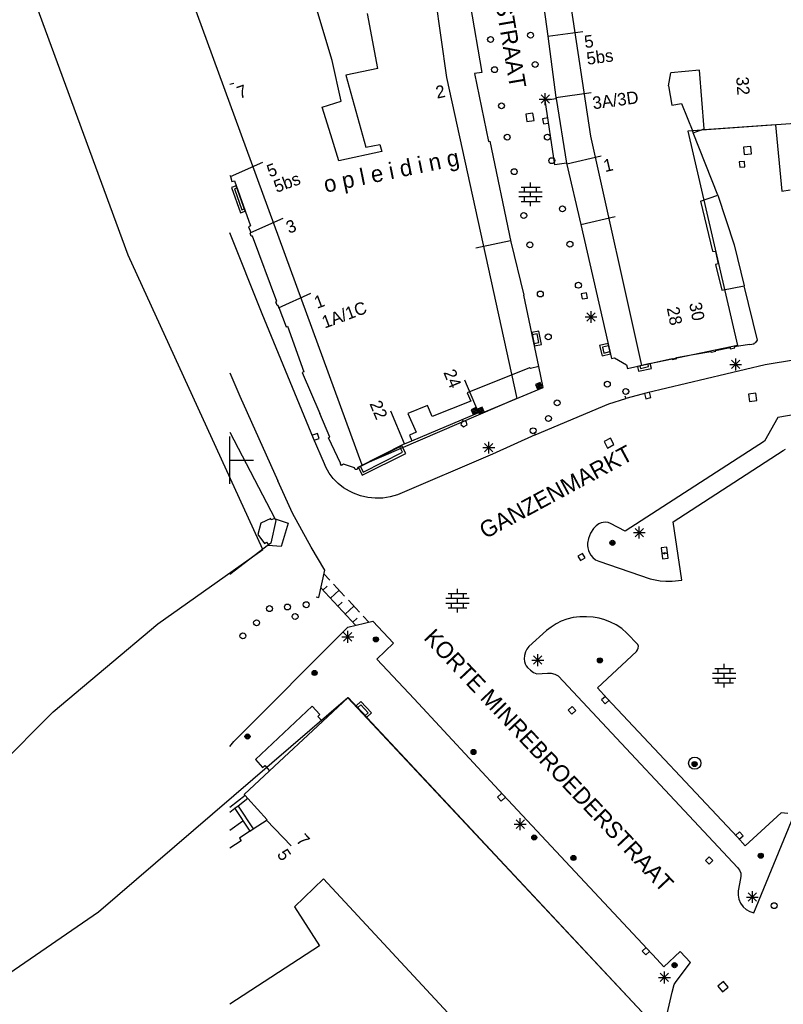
# Model space of a CAD drawing. Header units: millimetres. Extents: x 135944 to 142000, y 454200 to 456692.
# Tile 33 of 153: x 136632 to 136697, y 456004 to 456087. Entities that reach past the tile are written whole.
import ezdxf
from ezdxf.enums import TextEntityAlignment as Align

# ---------------------------------------------------------------- set-up
doc = ezdxf.new("R2010")
doc.units = ezdxf.units.MM
for name, color, linetype in [('TotaalGBKN2013_Bistad', 251, 'Continuous'), ('TotaalGBKN2013X$0$Contouren', 251, 'Continuous'), ('TotaalGBKN2013X$0$Xref', 251, 'Continuous')]:
    doc.layers.add(name, color=color, linetype=linetype)
doc.styles.add('TotaalGBKN2013X$0$GBKN binnenstad 2009$0$Standard', font='txt')

# ---------------------------------------------------------------- blocks, each defined once
blk = doc.blocks.new('TotaalGBKN2013X$0$GBKN binnenstad 2009')
at = {"layer": 'TotaalGBKN2013_Bistad'}
for p, q in [((136676245, 456090802), (136676910, 456085901)), ((136670344, 456088599), (136671320, 456082839)), ((136658667, 456083836), (136657355, 456088152)), ((136662527, 456083171), (136661655, 456087827)), ((136676910, 456085901), (136677612, 456080723)), ((136676913, 456085901), (136679886, 456086305)), ((136659434, 456080404), (136658667, 456083836)), ((136662527, 456083171), (136659825, 456082606)), ((136659825, 456082606), (136661522, 456076519)), ((136671320, 456082839), (136670707, 456082734)), ((136670707, 456082734), (136671904, 456076995)), ((136687145, 456081687), (136687335, 456082810)), ((136689776, 456083034), (136687335, 456082810)), ((136690155, 456078072), (136689776, 456083034)), ((136650000, 456081839), (136650346, 456081933)), ((136687145, 456081687), (136687425, 456080070)), ((136676348, 456080221), (136677056, 456080929)), ((136677056, 456080221), (136676348, 456080929)), ((136676702, 456080075), (136676702, 456081075)), ((136677612, 456080723), (136680585, 456081127)), ((136657811, 456079893), (136659434, 456080404)), ((136676202, 456080575), (136677202, 456080575)), ((136676693, 456080479), (136677625, 456080630)), ((136677517, 456075013), (136676693, 456080479)), ((136677612, 456080723), (136677625, 456080630)), ((136677625, 456080630), (136678514, 456075155)), ((136687425, 456080070), (136688248, 456080209)), ((136688248, 456080209), (136689189, 456077824)), ((136658545, 456077561), (136657811, 456079893)), ((136675662, 456079388), (136675049, 456079295)), ((136675049, 456079295), (136675142, 456078682)), ((136675755, 456078775), (136675662, 456079388)), ((136675142, 456078682), (136675755, 456078775)), ((136676911, 456078996), (136676468, 456078918)), ((136676468, 456078918), (136676546, 456078475)), ((136676546, 456078475), (136676989, 456078553)), ((136696211, 456078401), (136690163, 456077968)), ((136696211, 456078401), (136696739, 456072794)), ((136659237, 456075361), (136658545, 456077561)), ((136689234, 456077711), (136689189, 456077824)), ((136689234, 456077711), (136690155, 456078072)), ((136691316, 456072437), (136689234, 456077711)), ((136690163, 456077968), (136690155, 456078072)), ((136661522, 456076519), (136662694, 456076746)), ((136662694, 456076746), (136662875, 456076136)), ((136671904, 456076995), (136672024, 456077025)), ((136672024, 456077025), (136673779, 456068502)), ((136662875, 456076136), (136659237, 456075361)), ((136678524, 456075110), (136681448, 456075783)), ((136694113, 456076560), (136693495, 456076516)), ((136693495, 456076516), (136693539, 456075898)), ((136693539, 456075898), (136694157, 456075942)), ((136694157, 456075942), (136694113, 456076560)), ((136650042, 456074017), (136652781, 456075241)), ((136678514, 456075155), (136677517, 456075013)), ((136678514, 456075155), (136679707, 456069962)), ((136693586, 456075298), (136693138, 456075266)), ((136693138, 456075266), (136693170, 456074818)), ((136693618, 456074850), (136693586, 456075298)), ((136650000, 456074133), (136650042, 456074017)), ((136693170, 456074818), (136693618, 456074850)), ((136650042, 456074017), (136650161, 456073614)), ((136650161, 456073614), (136650380, 456073659)), ((136650380, 456073659), (136651748, 456069850)), ((136675460.6, 456073120.7), (136675460.6, 456073520.7)), ((136650588, 456073047), (136650386, 456072974)), ((136650386, 456072974), (136651021, 456071209)), ((136674480.6, 456072720.7), (136676440.6, 456072720.7)), ((136674660.6, 456073120.7), (136676260.6, 456073120.7)), ((136674960.6, 456072720.7), (136674960.6, 456073120.7)), ((136675460.6, 456072320.7), (136675460.6, 456072720.7)), ((136675960.6, 456072720.7), (136675960.6, 456073120.7)), ((136689863, 456071933), (136691316, 456072437)), ((136691316, 456072437), (136692701, 456068233)), ((136696739, 456072794), (136697447, 456072883)), ((136674480.6, 456072320.7), (136676440.6, 456072320.7)), ((136674660.6, 456071920.7), (136676260.6, 456071920.7)), ((136674960.6, 456071920.7), (136674960.6, 456072320.7)), ((136675460.6, 456071520.7), (136675460.6, 456071920.7)), ((136675960.6, 456071920.7), (136675960.6, 456072320.7)), ((136689863, 456071933), (136690860, 456067690)), ((136651021, 456071209), (136651223, 456071282)), ((136651759, 456069286), (136654498, 456070510)), ((136679707, 456069962), (136682631, 456070635)), ((136679707, 456069962), (136682313, 456058621)), ((136652722, 456062404), (136650000, 456069259)), ((136651748, 456069850), (136651569, 456069775)), ((136651569, 456069775), (136651783, 456069296)), ((136651702, 456069217), (136651783, 456069296)), ((136651787, 456068968), (136651702, 456069217)), ((136651907, 456068983), (136651787, 456068968)), ((136653965, 456063436), (136651907, 456068983)), ((136673763, 456068579), (136670830, 456067950)), ((136673779, 456068502), (136674897, 456063975)), ((136690860, 456067690), (136691120, 456067685)), ((136691120, 456067685), (136691334, 456066626)), ((136692701, 456068233), (136693543, 456064772)), ((136691334, 456066626), (136691109, 456066577)), ((136691109, 456066577), (136691652, 456064410)), ((136654121, 456062914), (136656860, 456064138)), ((136680196, 456064177), (136679753, 456064098)), ((136679753, 456064098), (136679832, 456063655)), ((136680275, 456063734), (136680196, 456064177)), ((136691652, 456064410), (136693543, 456064772)), ((136694674, 456060169), (136693543, 456064772)), ((136653886, 456063401), (136653965, 456063436)), ((136654007, 456063096), (136653886, 456063401)), ((136676151, 456057936), (136674897, 456063975)), ((136679832, 456063655), (136680275, 456063734)), ((136654082, 456063116), (136654007, 456063096)), ((136654153, 456062927), (136654082, 456063116)), ((136654153, 456062927), (136654759, 456061305)), ((136680229, 456061777), (136680937, 456062485)), ((136680937, 456061777), (136680229, 456062485)), ((136680583, 456061631), (136680583, 456062631)), ((136657080, 456051853), (136652722, 456062404)), ((136680083, 456062131), (136681083, 456062131)), ((136654759, 456061305), (136654880, 456061350)), ((136654880, 456061350), (136656252, 456057489)), ((136676008, 456060695), (136675596, 456060609)), ((136675749, 456059874), (136676161, 456059960)), ((136676161, 456059960), (136676008, 456060695)), ((136694391, 456059920), (136694551, 456059968)), ((136694399, 456059866), (136694391, 456059920)), ((136694551, 456059968), (136694674, 456060169)), ((136682066, 456059700), (136681546, 456059581)), ((136681546, 456059581), (136681662, 456059076)), ((136681662, 456059076), (136682182, 456059195)), ((136689229, 456058948), (136690714, 456059221)), ((136690714, 456059221), (136690749, 456059161)), ((136690749, 456059161), (136691149, 456059226)), ((136691129, 456059296), (136692360, 456059539)), ((136691149, 456059226), (136691129, 456059296)), ((136692360, 456059539), (136692370, 456059429)), ((136692370, 456059429), (136692745, 456059519)), ((136692725, 456059623), (136694001, 456059836)), ((136692745, 456059519), (136692725, 456059623)), ((136694001, 456059836), (136694014, 456059788)), ((136694014, 456059788), (136694399, 456059866)), ((136682313, 456058621), (136682556, 456058677)), ((136682556, 456058677), (136683580, 456058073)), ((136683670, 456057758), (136687448, 456058607)), ((136687448, 456058607), (136687483, 456058532)), ((136687483, 456058532), (136687837, 456058607)), ((136687832, 456058691), (136689229, 456058948)), ((136687837, 456058607), (136687832, 456058691)), ((136692477, 456057758), (136693185, 456058466)), ((136693185, 456057758), (136692477, 456058466)), ((136692831, 456057612), (136692831, 456058612)), ((136697890, 456058511), (136695331, 456058071)), ((136656252, 456057489), (136656107, 456057444)), ((136656107, 456057444), (136657609, 456053956)), ((136675379, 456057825), (136670085, 456055707)), ((136675445, 456057760), (136675379, 456057825)), ((136676151, 456057936), (136675445, 456057760)), ((136676518, 456056167), (136676151, 456057936)), ((136683580, 456058073), (136683670, 456057758)), ((136684709, 456057992), (136684758, 456057775)), ((136684758, 456057775), (136685457, 456057932)), ((136695331, 456058071), (136685331, 456055701)), ((136685457, 456057932), (136685408, 456058149)), ((136692331, 456058112), (136693331, 456058112)), ((136650000, 456057389), (136650842, 456055440)), ((136671049, 456054032), (136669882, 456056796)), ((136676268, 456056597), (136675876, 456056421)), ((136676444, 456056205), (136676268, 456056597)), ((136671118, 456053894), (136676518, 456056167)), ((136675876, 456056421), (136676052, 456056029)), ((136676238, 456056518), (136675955, 456056391)), ((136675955, 456056391), (136676082, 456056108)), ((136676208, 456056439), (136676034, 456056361)), ((136676034, 456056361), (136676112, 456056187)), ((136676052, 456056029), (136676444, 456056205)), ((136676082, 456056108), (136676365, 456056235)), ((136676112, 456056187), (136676286, 456056265)), ((136676178, 456056359), (136676114, 456056331)), ((136676114, 456056331), (136676142, 456056267)), ((136676142, 456056267), (136676206, 456056295)), ((136676206, 456056295), (136676178, 456056359)), ((136676286, 456056265), (136676208, 456056439)), ((136676365, 456056235), (136676238, 456056518)), ((136685656, 456055319), (136685546, 456055755)), ((136650842, 456055440), (136654071, 456048261)), ((136670389, 456055009), (136667119, 456053706)), ((136670085, 456055707), (136670389, 456055009)), ((136682101, 456054781), (136683521, 456055221)), ((136683447, 456055460), (136683521, 456055221)), ((136685331, 456055701), (136683521, 456055221)), ((136685110, 456055646), (136685219, 456055209)), ((136685219, 456055209), (136685656, 456055319)), ((136694543, 456055678), (136693928, 456055599)), ((136693928, 456055599), (136694007, 456054984)), ((136694007, 456054984), (136694622, 456055063)), ((136694622, 456055063), (136694543, 456055678)), ((136664791, 456051387), (136663624, 456054151)), ((136666730, 456054639), (136665062, 456053951)), ((136667119, 456053706), (136666730, 456054639)), ((136670829, 456054457), (136670437, 456054281)), ((136670437, 456054281), (136670613, 456053889)), ((136670799, 456054378), (136670516, 456054251)), ((136670516, 456054251), (136670643, 456053968)), ((136670769, 456054299), (136670595, 456054221)), ((136670595, 456054221), (136670673, 456054047)), ((136670643, 456053968), (136670926, 456054095)), ((136670673, 456054047), (136670847, 456054125)), ((136670739, 456054219), (136670675, 456054191)), ((136670675, 456054191), (136670703, 456054127)), ((136670703, 456054127), (136670767, 456054155)), ((136670767, 456054155), (136670739, 456054219)), ((136670847, 456054125), (136670769, 456054299)), ((136670926, 456054095), (136670799, 456054378)), ((136671005, 456054065), (136670829, 456054457)), ((136671349, 456054502), (136670957, 456054326)), ((136670957, 456054326), (136671133, 456053934)), ((136671319, 456054423), (136671036, 456054296)), ((136671036, 456054296), (136671163, 456054013)), ((136671289, 456054344), (136671115, 456054266)), ((136671115, 456054266), (136671193, 456054092)), ((136671133, 456053934), (136671525, 456054110)), ((136671163, 456054013), (136671446, 456054140)), ((136671193, 456054092), (136671367, 456054170)), ((136671259, 456054264), (136671195, 456054236)), ((136671195, 456054236), (136671223, 456054172)), ((136671223, 456054172), (136671287, 456054200)), ((136671287, 456054200), (136671259, 456054264)), ((136671367, 456054170), (136671289, 456054344)), ((136671446, 456054140), (136671319, 456054423)), ((136671525, 456054110), (136671349, 456054502)), ((136675841, 456052141), (136682101, 456054781)), ((136658468, 456051963), (136657609, 456053956)), ((136665062, 456053951), (136665760, 456052374)), ((136665415, 456051656), (136671078, 456054044)), ((136669684, 456053326), (136669561, 456053042)), ((136670017, 456053295), (136669684, 456053326)), ((136670081, 456053010), (136670017, 456053295)), ((136670613, 456053889), (136671005, 456054065)), ((136671078, 456054044), (136671118, 456053894)), ((136696411, 456053611), (136695261, 456051611)), ((136698677, 456054008), (136696411, 456053611)), ((136669561, 456053042), (136669794, 456052838)), ((136669794, 456052838), (136670081, 456053010)), ((136650000, 456052386), (136653793, 456045069)), ((136650000, 456050000), (136650000, 456052000)), ((136657407, 456052267), (136656984, 456052113)), ((136658018, 456049687), (136657080, 456051853)), ((136657138, 456051690), (136657561, 456051844)), ((136657561, 456051844), (136657407, 456052267)), ((136658358, 456051908), (136658468, 456051963)), ((136659371, 456049750), (136658358, 456051908)), ((136664791, 456051387), (136665415, 456051656)), ((136665760, 456052374), (136665211, 456052134)), ((136665211, 456052134), (136665415, 456051656)), ((136675841, 456052141), (136672251, 456050531)), ((136675744, 456052372), (136675841, 456052142)), ((136682227, 456051874), (136681683, 456051578)), ((136681683, 456051578), (136681979, 456051034)), ((136682523, 456051330), (136682227, 456051874)), ((136695261, 456051611), (136683461, 456044001)), ((136664791, 456051387), (136660828, 456049386)), ((136664624, 456050673), (136664385, 456051147)), ((136671421, 456051072), (136672421, 456051072)), ((136671567, 456050718), (136672275, 456051426)), ((136672275, 456050718), (136671567, 456051426)), ((136671921, 456050572), (136671921, 456051572)), ((136681979, 456051034), (136682523, 456051330)), ((136687548, 456044781), (136696851, 456050841)), ((136696851, 456050841), (136697037, 456050930)), ((136650000, 456050000), (136652000, 456050000)), ((136650000, 456048000), (136650000, 456050000)), ((136661297, 456049003), (136664624, 456050673)), ((136672251, 456050531), (136664187, 456047079)), ((136658126, 456049428), (136658018, 456049687)), ((136658403, 456048915), (136658126, 456049428)), ((136659351, 456049685), (136659371, 456049750)), ((136659441, 456049571), (136659351, 456049685)), ((136659625, 456049660), (136659441, 456049571)), ((136660544, 456049366), (136659625, 456049660)), ((136660614, 456049226), (136660544, 456049366)), ((136660779, 456049224), (136660614, 456049226)), ((136660828, 456049386), (136660779, 456049224)), ((136661058, 456049477), (136661297, 456049003)), ((136655291, 456045521), (136654071, 456048261)), ((136658748, 456048444), (136658403, 456048915)), ((136659154, 456048025), (136658748, 456048444)), ((136659614, 456047665), (136659154, 456048025)), ((136660118, 456047372), (136659614, 456047665)), ((136660462, 456047206), (136660118, 456047372)), ((136661060, 456046989), (136660462, 456047206)), ((136661680, 456046848), (136661060, 456046989)), ((136662312, 456046787), (136661680, 456046848)), ((136662948, 456046805), (136662312, 456046787)), ((136663576, 456046903), (136662948, 456046805)), ((136664187, 456047079), (136663576, 456046903)), ((136653453, 456045082), (136652610, 456044674)), ((136653503, 456044948), (136653453, 456045082)), ((136653875, 456044911), (136653458, 456042973)), ((136653793, 456045069), (136653503, 456044948)), ((136653760, 456045060), (136654920, 456044680)), ((136653793, 456045069), (136653875, 456044911)), ((136656871, 456042651), (136655291, 456045521)), ((136652610, 456044674), (136652365, 456043713)), ((136654920, 456044680), (136654330, 456042700)), ((136680801, 456044221), (136680547, 456043826)), ((136681006, 456044448), (136680801, 456044221)), ((136681251, 456044631), (136681006, 456044448)), ((136681426, 456044703), (136681251, 456044631)), ((136681611, 456044741), (136681426, 456044703)), ((136681786, 456044755), (136681611, 456044741)), ((136682034, 456044725), (136681786, 456044755)), ((136682241, 456044641), (136682034, 456044725)), ((136683461, 456044001), (136682241, 456044641)), ((136684317, 456043528), (136685025, 456044236)), ((136685025, 456043528), (136684317, 456044236)), ((136684671, 456043382), (136684671, 456044382)), ((136688281, 456039861), (136687548, 456044781)), ((136652365, 456043713), (136652926, 456042954)), ((136680371, 456043391), (136680293, 456042990)), ((136680447, 456043613), (136680371, 456043391)), ((136680547, 456043826), (136680447, 456043613)), ((136684171, 456043882), (136685171, 456043882)), ((136653275, 456042836), (136650000, 456040320)), ((136652926, 456042954), (136653100, 456043070)), ((136653100, 456043070), (136653275, 456042836)), ((136654330, 456042700), (136653250, 456042790)), ((136653458, 456042973), (136653275, 456042836)), ((136658031, 456040691), (136656871, 456042651)), ((136680293, 456042990), (136680287, 456042785)), ((136680287, 456042785), (136680311, 456042581)), ((136680311, 456042581), (136680368, 456042366)), ((136687011, 456042641), (136686515, 456042583)), ((136686515, 456042583), (136686625, 456041643)), ((136687121, 456041701), (136687011, 456042641)), ((136679862, 456042120), (136679474, 456041892)), ((136679474, 456041892), (136679702, 456041504)), ((136679702, 456041504), (136680090, 456041732)), ((136680090, 456041732), (136679862, 456042120)), ((136680368, 456042366), (136680453, 456042160)), ((136680453, 456042160), (136680564, 456041967)), ((136680564, 456041967), (136680732, 456041758)), ((136680732, 456041758), (136680963, 456041574)), ((136686598, 456042176), (136686825, 456042083)), ((136686625, 456041643), (136687121, 456041701)), ((136686825, 456042083), (136686811, 456042201)), ((136686811, 456042201), (136687038, 456042108)), ((136680963, 456041574), (136681231, 456041451)), ((136681231, 456041451), (136685582, 456039975)), ((136657541, 456038391), (136658031, 456040691)), ((136657966, 456040385), (136658454, 456039860)), ((136685582, 456039975), (136685884, 456039894)), ((136657711, 456039189), (136660643, 456036033)), ((136657879, 456039009), (136658245, 456039350)), ((136658770, 456039520), (136659717, 456038500)), ((136669272, 456038713), (136669272, 456039113)), ((136685884, 456039894), (136686432, 456039797)), ((136686432, 456039797), (136686918, 456039772)), ((136686918, 456039772), (136687442, 456039779)), ((136687442, 456039779), (136688281, 456039861)), ((136657295, 456038438), (136657541, 456038392)), ((136658511, 456038329), (136659243, 456039010)), ((136668292, 456038313), (136670252, 456038313)), ((136668472, 456038713), (136670072, 456038713)), ((136668772, 456038313), (136668772, 456038713)), ((136669272, 456037913), (136669272, 456038313)), ((136669772, 456038313), (136669772, 456038713)), ((136659142, 456037649), (136659509, 456037990)), ((136659774, 456036969), (136660507, 456037650)), ((136660033, 456038160), (136660980, 456037140)), ((136668292, 456037913), (136670252, 456037913)), ((136668472, 456037513), (136670072, 456037513)), ((136668772, 456037513), (136668772, 456037913)), ((136669272, 456037113), (136669272, 456037513)), ((136669772, 456037513), (136669772, 456037913)), ((136660406, 456036289), (136660772, 456036630)), ((136661296, 456036800), (136661765, 456036295)), ((136679069, 456036681), (136678521, 456036551)), ((136679628, 456036747), (136679069, 456036681)), ((136680190, 456036754), (136679628, 456036747)), ((136680751, 456036711), (136680190, 456036754)), ((136681260, 456036624), (136680751, 456036711)), ((136681758, 456036489), (136681260, 456036624)), ((136650331, 456026181), (136659991, 456035881)), ((136659991, 456035881), (136662091, 456036371)), ((136662091, 456036371), (136663841, 456034521)), ((136677201, 456035882), (136676801, 456035591)), ((136677617, 456036150), (136677201, 456035882)), ((136678056, 456036379), (136677617, 456036150)), ((136678521, 456036551), (136678056, 456036379)), ((136682241, 456036305), (136681758, 456036489)), ((136682701, 456036071), (136682241, 456036305)), ((136683180, 456035750), (136682701, 456036071)), ((136683611, 456035367), (136683180, 456035750)), ((136659481, 456035052), (136660481, 456035052)), ((136659627, 456034698), (136660335, 456035406)), ((136660335, 456034698), (136659627, 456035406)), ((136659981, 456034552), (136659981, 456035552)), ((136676801, 456035591), (136675311, 456034221)), ((136684551, 456034392), (136683611, 456035367)), ((136663841, 456034521), (136662441, 456033161)), ((136675311, 456034221), (136675154, 456034010)), ((136684525, 456033939), (136684581, 456034091)), ((136684596, 456034272), (136684551, 456034392)), ((136684581, 456034091), (136684596, 456034272)), ((136674946, 456033477), (136674911, 456033201)), ((136675043, 456033771), (136674946, 456033477)), ((136675154, 456034010), (136675043, 456033771)), ((136675717, 456032728), (136676425, 456033436)), ((136676425, 456032728), (136675717, 456033436)), ((136676071, 456032582), (136676071, 456033582)), ((136681141, 456030741), (136684441, 456033801)), ((136684441, 456033801), (136684525, 456033939)), ((136662441, 456033161), (136665608, 456029810)), ((136674911, 456033201), (136674936, 456032975)), ((136674936, 456032975), (136675011, 456032761)), ((136675011, 456032761), (136675100, 456032608)), ((136675100, 456032608), (136675208, 456032468)), ((136675208, 456032468), (136675461, 456032221)), ((136675571, 456033082), (136676571, 456033082)), ((136691855, 456032363), (136691855, 456032763)), ((136675461, 456032221), (136675708, 456032040)), ((136675708, 456032040), (136675844, 456031968)), ((136675844, 456031968), (136675991, 456031921)), ((136675991, 456031921), (136676901, 456031971)), ((136676901, 456031971), (136677215, 456031974)), ((136677215, 456031974), (136677520, 456031898)), ((136677520, 456031898), (136677796, 456031747)), ((136677796, 456031747), (136677831, 456031721)), ((136677831, 456031721), (136692990, 456015530)), ((136690875, 456031963), (136692835, 456031963)), ((136691055, 456032363), (136692655, 456032363)), ((136691355, 456031963), (136691355, 456032363)), ((136691855, 456031563), (136691855, 456031963)), ((136692355, 456031963), (136692355, 456032363)), ((136681961, 456029841), (136681141, 456030741)), ((136690875, 456031563), (136692835, 456031563)), ((136691055, 456031163), (136692655, 456031163)), ((136691355, 456031163), (136691355, 456031563)), ((136691855, 456030763), (136691855, 456031163)), ((136692355, 456031163), (136692355, 456031563)), ((136660017, 456029928), (136657827, 456027891)), ((136685305, 456002860), (136660017, 456029928)), ((136681805, 456030010), (136681474, 456029705)), ((136656959, 456029188), (136652162, 456024668)), ((136657625, 456028476), (136656959, 456029188)), ((136661082, 456029300), (136660828, 456029062)), ((136661712, 456028627), (136661082, 456029300)), ((136673137, 456021663), (136665608, 456029810)), ((136678981, 456029147), (136678652, 456028840)), ((136679288, 456028818), (136678981, 456029147)), ((136681474, 456029705), (136681780, 456029374)), ((136681780, 456029374), (136682110, 456029679)), ((136692980, 456018080), (136681961, 456029841)), ((136657440, 456028320), (136657625, 456028476)), ((136657827, 456027891), (136657440, 456028320)), ((136661458, 456028389), (136661712, 456028627)), ((136678652, 456028840), (136678959, 456028511)), ((136678959, 456028511), (136679288, 456028818)), ((136653353, 456023715), (136657827, 456027891)), ((136650000, 456025775), (136650331, 456026181)), ((136652162, 456024668), (136652767, 456023989)), ((136652767, 456023989), (136652971, 456024149)), ((136652971, 456024149), (136653353, 456023715)), ((136653353, 456023715), (136651207, 456021714)), ((136651298, 456021613), (136650000, 456020603)), ((136651207, 456021714), (136651298, 456021613)), ((136651519, 456021369), (136651298, 456021613)), ((136672994, 456021776), (136672666, 456021468)), ((136686141, 456007761), (136673137, 456021663)), ((136651519, 456021369), (136650693, 456020723)), ((136653149, 456019568), (136651519, 456021369)), ((136672666, 456021468), (136672974, 456021140)), ((136672974, 456021140), (136673302, 456021448)), ((136650417, 456020508), (136650000, 456020183)), ((136650693, 456020723), (136650417, 456020508)), ((136650417, 456020508), (136651684, 456018597)), ((136650693, 456020723), (136651975, 456018790)), ((136696680, 456020140), (136693640, 456017350)), ((136694380, 456011690), (136697760, 456019930)), ((136697240, 456020090), (136696680, 456020140)), ((136650000, 456018685), (136651085, 456019480)), ((136651975, 456018790), (136653149, 456019568)), ((136653099, 456019535), (136655175, 456017369)), ((136674083, 456019192), (136675083, 456019192)), ((136674229, 456018838), (136674937, 456019546)), ((136674937, 456018838), (136674229, 456019546)), ((136674583, 456018692), (136674583, 456019692)), ((136651684, 456018597), (136650808, 456018016)), ((136651684, 456018597), (136651975, 456018790)), ((136693162, 456018548), (136692829, 456018246)), ((136693464, 456018214), (136693162, 456018548)), ((136650953, 456017781), (136650000, 456017151)), ((136650808, 456018016), (136650953, 456017781)), ((136693640, 456017350), (136692980, 456018080)), ((136693130, 456017912), (136693464, 456018214)), ((136690579, 456016436), (136690261, 456016118)), ((136690261, 456016118), (136690579, 456015800)), ((136690897, 456016118), (136690579, 456016436)), ((136690579, 456015800), (136690897, 456016118)), ((136692990, 456015530), (136693157, 456015310)), ((136693157, 456015310), (136693255, 456015052)), ((136693255, 456015052), (136693275, 456014776)), ((136657932, 456014566), (136655473, 456012186)), ((136672031, 455999398), (136657932, 456014566)), ((136693240, 456014580), (136693040, 456013550)), ((136693275, 456014776), (136693240, 456014580)), ((136693040, 456013550), (136693028, 456013188)), ((136693887, 456012668), (136694595, 456013376)), ((136694595, 456012668), (136693887, 456013376)), ((136694241, 456012522), (136694241, 456013522)), ((136693028, 456013188), (136693095, 456012831)), ((136693095, 456012831), (136693238, 456012498)), ((136693238, 456012498), (136693451, 456012204)), ((136693741, 456013022), (136694741, 456013022)), ((136655473, 456012186), (136657586, 456008893)), ((136693451, 456012204), (136693723, 456011964)), ((136693723, 456011964), (136694041, 456011790)), ((136694041, 456011790), (136694380, 456011690)), ((136657586, 456008893), (136650000, 456003965)), ((136685239, 456008754), (136684910, 456008447)), ((136684910, 456008447), (136685217, 456008118)), ((136685217, 456008118), (136685546, 456008425)), ((136688131, 456008411), (136686751, 456007101)), ((136689001, 456007481), (136688131, 456008411)), ((136686751, 456007101), (136686141, 456007761)), ((136687781, 456005861), (136689001, 456007481)), ((136686447, 456005858), (136687155, 456006566)), ((136687155, 456005858), (136686447, 456006566)), ((136686801, 456005712), (136686801, 456006712)), ((136686301, 456006212), (136687301, 456006212)), ((136687622, 456005631), (136687781, 456005861)), ((136691813, 456005863), (136691332, 456005472)), ((136692204, 456005382), (136691813, 456005863)), ((136685854, 455998055), (136687440, 456004956)), ((136687440, 456004956), (136687622, 456005631)), ((136691332, 456005472), (136691723, 456004991)), ((136691723, 456004991), (136692204, 456005382))]:
    blk.add_line(p, q, dxfattribs=at)
for centre, radius in [((136672077, 456085624), 250), ((136675459, 456085986), 250), ((136672411, 456083073), 250), ((136675850, 456083513), 250), ((136672998, 456080009), 250), ((136673482, 456077355), 250), ((136676881, 456077359), 250), ((136677255, 456075367), 250), ((136674075, 456074436), 250), ((136674883, 456070718), 250), ((136678157, 456071285), 250), ((136675408, 456068238), 250), ((136678796, 456068291), 250), ((136679510, 456064818), 250), ((136676290, 456064081), 250), ((136676961, 456060449), 250), ((136681961, 456056441), 250), ((136683522, 456055822), 250), ((136677712, 456054861), 250), ((136676972, 456053541), 250), ((136675682, 456052501), 250), ((136682391, 456043012), 215), ((136682391, 456043012), 155), ((136682391, 456043012), 95), ((136682391, 456043012), 35), ((136653351, 456037441), 250), ((136654871, 456037581), 250), ((136656461, 456037771), 250), ((136655521, 456036771), 250), ((136652261, 456036241), 250), ((136651101, 456035131), 250), ((136662361, 456034832), 215), ((136662361, 456034832), 155), ((136662361, 456034832), 95), ((136662361, 456034832), 35), ((136681331, 456033062), 215), ((136681331, 456033062), 155), ((136681331, 456033062), 95), ((136681331, 456033062), 35), ((136657171, 456031992), 215), ((136657171, 456031992), 155), ((136657171, 456031992), 95), ((136657171, 456031992), 35), ((136651491, 456026612), 215), ((136651491, 456026612), 155), ((136651491, 456026612), 95), ((136651491, 456026612), 35), ((136670631, 456025302), 215), ((136670631, 456025302), 155), ((136670631, 456025302), 95), ((136670631, 456025302), 35), ((136689360.7, 456024358.2), 519.1), ((136689351, 456024282), 215), ((136689351, 456024282), 155), ((136689351, 456024282), 95), ((136689351, 456024282), 35), ((136675776, 456018065), 215), ((136675776, 456018065), 155), ((136675776, 456018065), 95), ((136675776, 456018065), 35), ((136694957, 456016515), 215), ((136694957, 456016515), 155), ((136694957, 456016515), 95), ((136679091, 456016332), 215), ((136679091, 456016332), 155), ((136679091, 456016332), 95), ((136679091, 456016332), 35), ((136694957, 456016515), 35), ((136696090, 456012290), 250), ((136687661, 456007252), 215), ((136687661, 456007252), 155), ((136687661, 456007252), 95), ((136687661, 456007252), 35)]:
    blk.add_circle(centre, radius, dxfattribs=at)
for points in [[(136651290, 456071093), (136650519, 456073234), (136650128, 456073093), (136650900, 456070952)], [(136675555, 456060804), (136675789, 456059677), (136676396, 456059803), (136676162, 456060930)], [(136682226, 456059000), (136682020, 456059894), (136681305, 456059729), (136681511, 456058835)], [(136685603, 456058192), (136684513, 456057947), (136684606, 456057534), (136685696, 456057779)], [(136664563, 456051236), (136660878, 456049386), (136661206, 456048733), (136664891, 456050584)], [(136660691, 456029208), (136661593, 456028242), (136661993, 456028616), (136661090, 456029581)]]:
    blk.add_3dface(points, dxfattribs=at)
at = {"layer": 'TotaalGBKN2013_Bistad', "style": 'TotaalGBKN2013X$0$GBKN binnenstad 2009$0$Standard'}
for s, rotation, p in [('TELINGSTRAAT', 279.774719, (136672524.8, 456088391.3)), ('GANZENMARKT', 28.310825, (136677936.3, 456046715)), ('KORTE MINREBROEDERSTRAAT', 313.282636, (136676498, 456024111.2))]:
    blk.add_text(s, height=1400, rotation=rotation, dxfattribs=at).set_placement(p, align=Align.CENTER)
for s, rotation, p in [('5', 7.7256, (136680008.2, 456085411.2)), ('5bs', 7.7256, (136680202.2, 456083996.2)), ('7', 19.1938, (136650645.7, 456081081.7)), ('3A/3D', 7.7256, (136680708.2, 456080234.2)), ('5', 20.3341, (136653182.9, 456074431.2)), ('1', 12.9519, (136681650.9, 456074903.6)), ('5bs', 20.3341, (136653766.9, 456073126.2)), ('3', 20.3341, (136654812.9, 456069665.2)), ('1', 20.3341, (136657195.9, 456063310.2)), ('1A/1C', 20.3341, (136657840.9, 456061640.2)), ('7', 312.9965, (136655931.4, 456018135.4)), ('5', 304.0638, (136654379.6, 456016927.2))]:
    blk.add_text(s, height=1054, rotation=rotation, dxfattribs=at).set_placement(p, align=Align.MIDDLE_LEFT)
for s, rotation, p in [('32', 274.091, (136693508.7, 456080912.9)), ('2', 11.7741, (136668202.9, 456081288.1)), ('30', 281.471, (136689710, 456061833.3)), ('28', 281.484, (136687817.6, 456061450.5)), ('24', 292.9123, (136669156.3, 456056196.7)), ('22', 292.9123, (136662898.4, 456053552.1))]:
    blk.add_text(s, height=1054, rotation=rotation, dxfattribs=at).set_placement(p, align=Align.MIDDLE_RIGHT)
blk.add_text('o p l e i d i n g', height=1400, rotation=11.644461, dxfattribs=at).set_placement((136663703.3, 456074338.6), align=Align.MIDDLE)

msp = doc.modelspace()

# ---------------------------------------------------------------- linework, layer by layer
at = {"layer": 'TotaalGBKN2013X$0$Contouren'}
for p, q in [((136661.198, 456049.595), (136637.36, 456114.764)), ((136680.576, 456077.43), (136674.93, 456114.807)), ((136641.382, 456067.351), (136626.488, 456107.901)), ((136665.469, 456102.913), (136668.331, 456082.403)), ((136668.331, 456082.403), (136674.289, 456055.226)), ((136698.672, 456078.577), (136688.779, 456077.868)), ((136684.884, 456058.028), (136680.576, 456077.43)), ((136688.779, 456077.868), (136692.986, 456059.709)), ((136652.793, 456042.442), (136641.382, 456067.351)), ((136692.986, 456059.709), (136684.884, 456058.028)), ((136674.289, 456055.226), (136661.198, 456049.595)), ((136643.89, 456036.154), (136652.793, 456042.442)), ((136635.031, 456028.698), (136643.89, 456036.154)), ((136659.983, 456029.897), (136638.877, 456011.734)), ((136685.305, 456002.86), (136659.983, 456029.897)), ((136626.856, 456020.498), (136635.031, 456028.698)), ((136638.877, 456011.734), (136631.267, 456006.53))]:
    msp.add_line(p, q, dxfattribs=at)

# ---------------------------------------------------------------- block references
at = {"layer": 'TotaalGBKN2013X$0$Xref', "xscale": 0.0009999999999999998, "yscale": 0.0009999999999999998, "zscale": 0.0009999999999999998}
msp.add_blockref('TotaalGBKN2013X$0$GBKN binnenstad 2009', (0, 0), dxfattribs=at)

doc.saveas('drawing.dxf')
